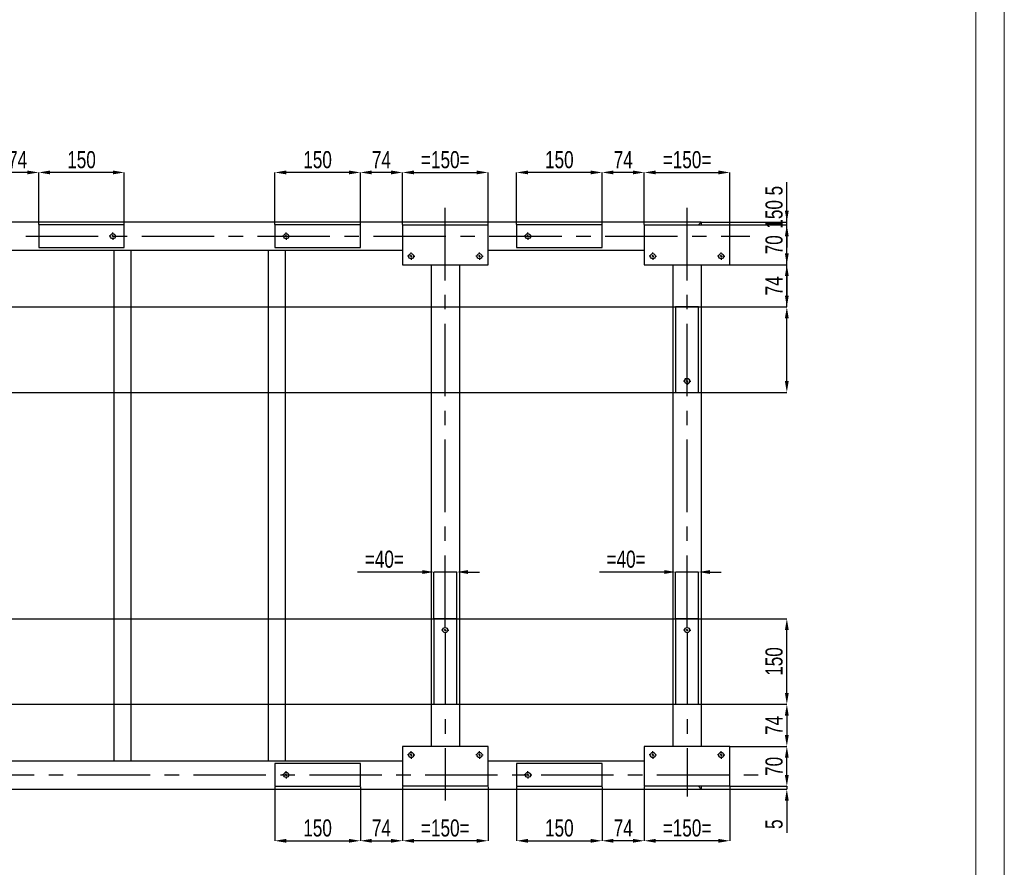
# Model space of a CAD drawing. Header units: millimetres. Extents: x 0 to 841, y 0 to 594.
# Tile 11 of 12: x 668 to 841, y 297 to 445. Entities that reach past the tile are written whole.
import ezdxf

# ---------------------------------------------------------------- set-up
doc = ezdxf.new("R2010")
doc.units = ezdxf.units.MM
doc.header["$PDSIZE"] = -1
doc.linetypes.add('CENTERX2', pattern=[20.32, 12.7, -2.54, 2.54, -2.54])
doc.layers.add('COTES', color=1, linetype='Continuous')
doc.layers.add('TRAIT-MIXTES', color=3, linetype='CENTERX2')
doc.layers.add('TRAIT-FORT', color=4, linetype='Continuous', lineweight=25)
doc.styles.add('SLDTEXTSTYLE0', font='TXT', dxfattribs={"width": 0.75})
doc.dimstyles.new('SLDDIMSTYLE0', dxfattribs={"dimtxt": 3, "dimasz": 2, "dimexe": 0, "dimexo": 0.0625, "dimgap": 0.75, "dimtad": 1, "dimdec": 0, "dimlfac": 10, "dimrnd": 1e-09, "dimzin": 12, "dimdsep": 46, "dimtxsty": 'SLDTEXTSTYLE0', "dimsah": 1, "dimcen": 0.09, "dimadec": 0, "dimazin": 3, "dimtfac": 1, "dimtdec": 0, "dimtofl": 0, "dimtmove": 0, "dimatfit": 3, "dimfxl": 1, "dimfrac": 2, "dimtolj": 1, "dimtzin": 12, "dimarcsym": 0})
doc.dimstyles.new('SLDDIMSTYLE1', dxfattribs={"dimtxt": 3, "dimasz": 2, "dimexe": 0, "dimexo": 0.0625, "dimgap": 0.75, "dimtad": 1, "dimdec": 0, "dimlfac": 10, "dimrnd": 1e-09, "dimzin": 12, "dimdsep": 46, "dimtxsty": 'SLDTEXTSTYLE0', "dimsah": 1, "dimcen": 0.09, "dimadec": 0, "dimazin": 3, "dimtfac": 1, "dimtdec": 0, "dimtmove": 0, "dimatfit": 0, "dimfxl": 1, "dimfrac": 2, "dimtolj": 1, "dimtzin": 12, "dimarcsym": 0})

# ---------------------------------------------------------------- blocks, each defined once
blk = doc.blocks.new('_D_54')
at = {"layer": 'COTES', "color": 0, "lineweight": -2, "transparency": 16777216}
for p, q in [((671.66, 409.37), (671.66, 418.5)), ((684.66, 418.5), (673.66, 418.5)), ((686.66, 409.37), (686.66, 418.5))]:
    blk.add_line(p, q, dxfattribs=at)
at = {"layer": 'COTES', "color": 0, "transparency": 16777216}
for points in [[(673.66, 418.84), (673.66, 418.17), (671.66, 418.5)], [(684.66, 418.84), (684.66, 418.17), (686.66, 418.5)]]:
    blk.add_solid(points, dxfattribs=at)
at = {"layer": 'Defpoints', "color": 0, "transparency": 16777216}
for p in [(671.66, 418.5), (671.66, 409.31), (686.66, 409.31)]:
    blk.add_point(p, dxfattribs=at)
at = {"layer": 'COTES', "color": 0, "transparency": 16777216, "insert": (679.16, 422.25), "char_height": 3, "attachment_point": 2, "style": 'SLDTEXTSTYLE0'}
blk.add_mtext('\\A1;150', dxfattribs=at)
blk = doc.blocks.new('_D_56')
at = {"layer": 'COTES', "color": 0, "lineweight": -2, "transparency": 16777216}
for p, q in [((664.26, 409.37), (664.26, 418.5)), ((669.66, 418.5), (666.26, 418.5)), ((671.66, 409.37), (671.66, 418.5))]:
    blk.add_line(p, q, dxfattribs=at)
at = {"layer": 'COTES', "color": 0, "transparency": 16777216}
for points in [[(666.26, 418.84), (666.26, 418.17), (664.26, 418.5)], [(669.66, 418.84), (669.66, 418.17), (671.66, 418.5)]]:
    blk.add_solid(points, dxfattribs=at)
at = {"layer": 'Defpoints', "color": 0, "transparency": 16777216}
for p in [(664.26, 418.5), (664.26, 409.31), (671.66, 409.31)]:
    blk.add_point(p, dxfattribs=at)
at = {"layer": 'COTES', "color": 0, "transparency": 16777216, "insert": (667.96, 422.25), "char_height": 3, "attachment_point": 2, "style": 'SLDTEXTSTYLE0'}
blk.add_mtext('\\A1;74', dxfattribs=at)
blk = doc.blocks.new('_D_57')
at = {"layer": 'COTES', "color": 0, "lineweight": -2, "transparency": 16777216}
for p, q in [((735.46, 409.37), (735.46, 418.5)), ((737.46, 418.5), (748.46, 418.5)), ((750.46, 409.37), (750.46, 418.5))]:
    blk.add_line(p, q, dxfattribs=at)
at = {"layer": 'COTES', "color": 0, "transparency": 16777216}
for points in [[(737.46, 418.84), (737.46, 418.17), (735.46, 418.5)], [(748.46, 418.84), (748.46, 418.17), (750.46, 418.5)]]:
    blk.add_solid(points, dxfattribs=at)
at = {"layer": 'Defpoints', "color": 0, "transparency": 16777216}
for p in [(750.46, 418.5), (735.46, 409.31), (750.46, 409.31)]:
    blk.add_point(p, dxfattribs=at)
at = {"layer": 'COTES', "color": 0, "transparency": 16777216, "insert": (742.96, 422.25), "char_height": 3, "attachment_point": 2, "style": 'SLDTEXTSTYLE0'}
blk.add_mtext('\\A1;=150=', dxfattribs=at)
blk = doc.blocks.new('_D_58')
at = {"layer": 'COTES', "color": 0, "lineweight": -2, "transparency": 16777216}
for p, q in [((713.06, 409.37), (713.06, 418.5)), ((726.06, 418.5), (715.06, 418.5)), ((728.06, 409.37), (728.06, 418.5))]:
    blk.add_line(p, q, dxfattribs=at)
at = {"layer": 'COTES', "color": 0, "transparency": 16777216}
for points in [[(715.06, 418.84), (715.06, 418.17), (713.06, 418.5)], [(726.06, 418.84), (726.06, 418.17), (728.06, 418.5)]]:
    blk.add_solid(points, dxfattribs=at)
at = {"layer": 'Defpoints', "color": 0, "transparency": 16777216}
for p in [(713.06, 418.5), (713.06, 409.31), (728.06, 409.31)]:
    blk.add_point(p, dxfattribs=at)
at = {"layer": 'COTES', "color": 0, "transparency": 16777216, "insert": (720.56, 422.25), "char_height": 3, "attachment_point": 2, "style": 'SLDTEXTSTYLE0'}
blk.add_mtext('\\A1;150', dxfattribs=at)
blk = doc.blocks.new('_D_59')
at = {"layer": 'COTES', "color": 0, "lineweight": -2, "transparency": 16777216}
for p, q in [((777.86, 409.37), (777.86, 418.5)), ((779.86, 418.5), (790.86, 418.5)), ((792.86, 409.37), (792.86, 418.5))]:
    blk.add_line(p, q, dxfattribs=at)
at = {"layer": 'COTES', "color": 0, "transparency": 16777216}
for points in [[(779.86, 418.84), (779.86, 418.17), (777.86, 418.5)], [(790.86, 418.84), (790.86, 418.17), (792.86, 418.5)]]:
    blk.add_solid(points, dxfattribs=at)
at = {"layer": 'Defpoints', "color": 0, "transparency": 16777216}
for p in [(792.86, 418.5), (777.86, 409.31), (792.86, 409.31)]:
    blk.add_point(p, dxfattribs=at)
at = {"layer": 'COTES', "color": 0, "transparency": 16777216, "insert": (785.36, 422.25), "char_height": 3, "attachment_point": 2, "style": 'SLDTEXTSTYLE0'}
blk.add_mtext('\\A1;=150=', dxfattribs=at)
blk = doc.blocks.new('_D_60')
at = {"layer": 'COTES', "color": 0, "lineweight": -2, "transparency": 16777216}
for p, q in [((755.46, 409.37), (755.46, 418.5)), ((768.46, 418.5), (757.46, 418.5)), ((770.46, 409.37), (770.46, 418.5))]:
    blk.add_line(p, q, dxfattribs=at)
at = {"layer": 'COTES', "color": 0, "transparency": 16777216}
for points in [[(757.46, 418.84), (757.46, 418.17), (755.46, 418.5)], [(768.46, 418.84), (768.46, 418.17), (770.46, 418.5)]]:
    blk.add_solid(points, dxfattribs=at)
at = {"layer": 'Defpoints', "color": 0, "transparency": 16777216}
for p in [(755.46, 418.5), (755.46, 409.31), (770.46, 409.31)]:
    blk.add_point(p, dxfattribs=at)
at = {"layer": 'COTES', "color": 0, "transparency": 16777216, "insert": (762.96, 422.25), "char_height": 3, "attachment_point": 2, "style": 'SLDTEXTSTYLE0'}
blk.add_mtext('\\A1;150', dxfattribs=at)
blk = doc.blocks.new('_D_61')
at = {"layer": 'COTES', "color": 0, "lineweight": -2, "transparency": 16777216}
for p, q in [((728.06, 409.37), (728.06, 418.5)), ((733.46, 418.5), (730.06, 418.5)), ((735.46, 409.37), (735.46, 418.5))]:
    blk.add_line(p, q, dxfattribs=at)
at = {"layer": 'COTES', "color": 0, "transparency": 16777216}
for points in [[(730.06, 418.84), (730.06, 418.17), (728.06, 418.5)], [(733.46, 418.84), (733.46, 418.17), (735.46, 418.5)]]:
    blk.add_solid(points, dxfattribs=at)
at = {"layer": 'Defpoints', "color": 0, "transparency": 16777216}
for p in [(728.06, 418.5), (728.06, 409.31), (735.46, 409.31)]:
    blk.add_point(p, dxfattribs=at)
at = {"layer": 'COTES', "color": 0, "transparency": 16777216, "insert": (731.76, 422.25), "char_height": 3, "attachment_point": 2, "style": 'SLDTEXTSTYLE0'}
blk.add_mtext('\\A1;74', dxfattribs=at)
blk = doc.blocks.new('_D_62')
at = {"layer": 'COTES', "color": 0, "lineweight": -2, "transparency": 16777216}
for p, q in [((770.46, 409.37), (770.46, 418.5)), ((775.86, 418.5), (772.46, 418.5)), ((777.86, 409.37), (777.86, 418.5))]:
    blk.add_line(p, q, dxfattribs=at)
at = {"layer": 'COTES', "color": 0, "transparency": 16777216}
for points in [[(772.46, 418.84), (772.46, 418.17), (770.46, 418.5)], [(775.86, 418.84), (775.86, 418.17), (777.86, 418.5)]]:
    blk.add_solid(points, dxfattribs=at)
at = {"layer": 'Defpoints', "color": 0, "transparency": 16777216}
for p in [(770.46, 418.5), (770.46, 409.31), (777.86, 409.31)]:
    blk.add_point(p, dxfattribs=at)
at = {"layer": 'COTES', "color": 0, "transparency": 16777216, "insert": (774.16, 422.25), "char_height": 3, "attachment_point": 2, "style": 'SLDTEXTSTYLE0'}
blk.add_mtext('\\A1;74', dxfattribs=at)
blk = doc.blocks.new('_D_73')
at = {"layer": 'COTES', "color": 0, "lineweight": -2, "transparency": 16777216}
for p, q in [((777.86, 310.75), (777.86, 301.26)), ((792.86, 310.75), (792.86, 301.26)), ((790.86, 301.26), (779.86, 301.26))]:
    blk.add_line(p, q, dxfattribs=at)
at = {"layer": 'COTES', "color": 0, "transparency": 16777216}
for points in [[(779.86, 301.59), (779.86, 300.92), (777.86, 301.26)], [(790.86, 301.59), (790.86, 300.92), (792.86, 301.26)]]:
    blk.add_solid(points, dxfattribs=at)
at = {"layer": 'Defpoints', "color": 0, "transparency": 16777216}
for p in [(777.86, 310.81), (792.86, 310.81), (777.86, 301.26)]:
    blk.add_point(p, dxfattribs=at)
at = {"layer": 'COTES', "color": 0, "transparency": 16777216, "insert": (785.36, 305.01), "char_height": 3, "attachment_point": 2, "style": 'SLDTEXTSTYLE0'}
blk.add_mtext('\\A1;=150=', dxfattribs=at)
blk = doc.blocks.new('_D_74')
at = {"layer": 'COTES', "color": 0, "lineweight": -2, "transparency": 16777216}
for p, q in [((755.46, 310.75), (755.46, 301.26)), ((770.46, 310.75), (770.46, 301.26)), ((757.46, 301.26), (768.46, 301.26))]:
    blk.add_line(p, q, dxfattribs=at)
at = {"layer": 'COTES', "color": 0, "transparency": 16777216}
for points in [[(757.46, 301.59), (757.46, 300.92), (755.46, 301.26)], [(768.46, 301.59), (768.46, 300.92), (770.46, 301.26)]]:
    blk.add_solid(points, dxfattribs=at)
at = {"layer": 'Defpoints', "color": 0, "transparency": 16777216}
for p in [(755.46, 310.81), (770.46, 310.81), (770.46, 301.26)]:
    blk.add_point(p, dxfattribs=at)
at = {"layer": 'COTES', "color": 0, "transparency": 16777216, "insert": (762.96, 305.01), "char_height": 3, "attachment_point": 2, "style": 'SLDTEXTSTYLE0'}
blk.add_mtext('\\A1;150', dxfattribs=at)
blk = doc.blocks.new('_D_75')
at = {"layer": 'COTES', "color": 0, "lineweight": -2, "transparency": 16777216}
for p, q in [((735.46, 310.75), (735.46, 301.26)), ((750.46, 310.75), (750.46, 301.26)), ((748.46, 301.26), (737.46, 301.26))]:
    blk.add_line(p, q, dxfattribs=at)
at = {"layer": 'COTES', "color": 0, "transparency": 16777216}
for points in [[(737.46, 301.59), (737.46, 300.92), (735.46, 301.26)], [(748.46, 301.59), (748.46, 300.92), (750.46, 301.26)]]:
    blk.add_solid(points, dxfattribs=at)
at = {"layer": 'Defpoints', "color": 0, "transparency": 16777216}
for p in [(735.46, 310.81), (750.46, 310.81), (735.46, 301.26)]:
    blk.add_point(p, dxfattribs=at)
at = {"layer": 'COTES', "color": 0, "transparency": 16777216, "insert": (742.96, 305.01), "char_height": 3, "attachment_point": 2, "style": 'SLDTEXTSTYLE0'}
blk.add_mtext('\\A1;=150=', dxfattribs=at)
blk = doc.blocks.new('_D_76')
at = {"layer": 'COTES', "color": 0, "lineweight": -2, "transparency": 16777216}
for p, q in [((713.06, 310.75), (713.06, 301.26)), ((728.06, 310.75), (728.06, 301.26)), ((715.06, 301.26), (726.06, 301.26))]:
    blk.add_line(p, q, dxfattribs=at)
at = {"layer": 'COTES', "color": 0, "transparency": 16777216}
for points in [[(715.06, 301.59), (715.06, 300.92), (713.06, 301.26)], [(726.06, 301.59), (726.06, 300.92), (728.06, 301.26)]]:
    blk.add_solid(points, dxfattribs=at)
at = {"layer": 'Defpoints', "color": 0, "transparency": 16777216}
for p in [(713.06, 310.81), (728.06, 310.81), (728.06, 301.26)]:
    blk.add_point(p, dxfattribs=at)
at = {"layer": 'COTES', "color": 0, "transparency": 16777216, "insert": (720.56, 305.01), "char_height": 3, "attachment_point": 2, "style": 'SLDTEXTSTYLE0'}
blk.add_mtext('\\A1;150', dxfattribs=at)
blk = doc.blocks.new('_D_77')
at = {"layer": 'COTES', "color": 0, "lineweight": -2, "transparency": 16777216}
for p, q in [((728.06, 310.75), (728.06, 301.26)), ((735.46, 310.75), (735.46, 301.26)), ((730.06, 301.26), (733.46, 301.26))]:
    blk.add_line(p, q, dxfattribs=at)
at = {"layer": 'COTES', "color": 0, "transparency": 16777216}
for points in [[(730.06, 301.59), (730.06, 300.92), (728.06, 301.26)], [(733.46, 301.59), (733.46, 300.92), (735.46, 301.26)]]:
    blk.add_solid(points, dxfattribs=at)
at = {"layer": 'Defpoints', "color": 0, "transparency": 16777216}
for p in [(728.06, 310.81), (735.46, 310.81), (735.46, 301.26)]:
    blk.add_point(p, dxfattribs=at)
at = {"layer": 'COTES', "color": 0, "transparency": 16777216, "insert": (731.76, 305.01), "char_height": 3, "attachment_point": 2, "style": 'SLDTEXTSTYLE0'}
blk.add_mtext('\\A1;74', dxfattribs=at)
blk = doc.blocks.new('_D_78')
at = {"layer": 'COTES', "color": 0, "lineweight": -2, "transparency": 16777216}
for p, q in [((770.46, 310.75), (770.46, 301.26)), ((777.86, 310.75), (777.86, 301.26)), ((775.86, 301.26), (772.46, 301.26))]:
    blk.add_line(p, q, dxfattribs=at)
at = {"layer": 'COTES', "color": 0, "transparency": 16777216}
for points in [[(772.46, 301.59), (772.46, 300.92), (770.46, 301.26)], [(775.86, 301.59), (775.86, 300.92), (777.86, 301.26)]]:
    blk.add_solid(points, dxfattribs=at)
at = {"layer": 'Defpoints', "color": 0, "transparency": 16777216}
for p in [(770.46, 310.81), (777.86, 310.81), (770.46, 301.26)]:
    blk.add_point(p, dxfattribs=at)
at = {"layer": 'COTES', "color": 0, "transparency": 16777216, "insert": (774.16, 305.01), "char_height": 3, "attachment_point": 2, "style": 'SLDTEXTSTYLE0'}
blk.add_mtext('\\A1;74', dxfattribs=at)
blk = doc.blocks.new('_D_79')
at = {"layer": 'COTES', "color": 0, "lineweight": -2, "transparency": 16777216}
for p, q in [((802.86, 394.91), (802.86, 414.34)), ((500.92, 394.91), (802.86, 394.91)), ((802.86, 381.91), (802.86, 392.91)), ((500.92, 379.91), (802.86, 379.91))]:
    blk.add_line(p, q, dxfattribs=at)
at = {"layer": 'COTES', "color": 0, "transparency": 16777216}
for points in [[(802.52, 392.91), (803.19, 392.91), (802.86, 394.91)], [(802.52, 381.91), (803.19, 381.91), (802.86, 379.91)]]:
    blk.add_solid(points, dxfattribs=at)
at = {"layer": 'Defpoints', "color": 0, "transparency": 16777216}
for p in [(500.86, 394.91), (802.86, 394.91), (500.86, 379.91)]:
    blk.add_point(p, dxfattribs=at)
at = {"layer": 'COTES', "color": 0, "transparency": 16777216, "insert": (799.11, 411.15), "char_height": 3, "attachment_point": 2, "rotation": 90, "style": 'SLDTEXTSTYLE0'}
blk.add_mtext('\\A1;150', dxfattribs=at)
blk = doc.blocks.new('_D_80')
at = {"layer": 'COTES', "color": 0, "lineweight": -2, "transparency": 16777216}
for p, q in [((530.32, 340.21), (802.86, 340.21)), ((802.86, 327.21), (802.86, 338.21)), ((530.32, 325.21), (802.86, 325.21))]:
    blk.add_line(p, q, dxfattribs=at)
at = {"layer": 'COTES', "color": 0, "transparency": 16777216}
for points in [[(802.52, 338.21), (803.19, 338.21), (802.86, 340.21)], [(802.52, 327.21), (803.19, 327.21), (802.86, 325.21)]]:
    blk.add_solid(points, dxfattribs=at)
at = {"layer": 'Defpoints', "color": 0, "transparency": 16777216}
for p in [(530.26, 340.21), (802.86, 340.21), (530.26, 325.21)]:
    blk.add_point(p, dxfattribs=at)
at = {"layer": 'COTES', "color": 0, "transparency": 16777216, "insert": (799.11, 332.71), "char_height": 3, "attachment_point": 2, "rotation": 90, "style": 'SLDTEXTSTYLE0'}
blk.add_mtext('\\A1;150', dxfattribs=at)
blk = doc.blocks.new('_D_81')
at = {"layer": 'COTES', "color": 0, "lineweight": -2, "transparency": 16777216}
for p, q in [((792.92, 317.81), (802.86, 317.81)), ((802.86, 312.81), (802.86, 315.81)), ((792.92, 310.81), (802.86, 310.81))]:
    blk.add_line(p, q, dxfattribs=at)
at = {"layer": 'COTES', "color": 0, "transparency": 16777216}
for points in [[(802.52, 315.81), (803.19, 315.81), (802.86, 317.81)], [(802.52, 312.81), (803.19, 312.81), (802.86, 310.81)]]:
    blk.add_solid(points, dxfattribs=at)
at = {"layer": 'Defpoints', "color": 0, "transparency": 16777216}
for p in [(792.86, 317.81), (802.86, 317.81), (792.86, 310.81)]:
    blk.add_point(p, dxfattribs=at)
at = {"layer": 'COTES', "color": 0, "transparency": 16777216, "insert": (799.11, 314.31), "char_height": 3, "attachment_point": 2, "rotation": 90, "style": 'SLDTEXTSTYLE0'}
blk.add_mtext('\\A1;70', dxfattribs=at)
blk = doc.blocks.new('_D_82')
at = {"layer": 'COTES', "color": 0, "lineweight": -2, "transparency": 16777216}
for p, q in [((787.42, 325.21), (802.86, 325.21)), ((802.86, 323.21), (802.86, 319.81)), ((792.92, 317.81), (802.86, 317.81))]:
    blk.add_line(p, q, dxfattribs=at)
at = {"layer": 'COTES', "color": 0, "transparency": 16777216}
for points in [[(802.52, 323.21), (803.19, 323.21), (802.86, 325.21)], [(802.52, 319.81), (803.19, 319.81), (802.86, 317.81)]]:
    blk.add_solid(points, dxfattribs=at)
at = {"layer": 'Defpoints', "color": 0, "transparency": 16777216}
for p in [(787.36, 325.21), (792.86, 317.81), (802.86, 317.81)]:
    blk.add_point(p, dxfattribs=at)
at = {"layer": 'COTES', "color": 0, "transparency": 16777216, "insert": (799.11, 321.51), "char_height": 3, "attachment_point": 2, "rotation": 90, "style": 'SLDTEXTSTYLE0'}
blk.add_mtext('\\A1;74', dxfattribs=at)
blk = doc.blocks.new('_D_83')
at = {"layer": 'COTES', "color": 0, "lineweight": -2, "transparency": 16777216}
for p, q in [((792.92, 409.31), (802.86, 409.31)), ((802.86, 404.31), (802.86, 407.31)), ((792.92, 402.31), (802.86, 402.31))]:
    blk.add_line(p, q, dxfattribs=at)
at = {"layer": 'COTES', "color": 0, "transparency": 16777216}
for points in [[(802.52, 407.31), (803.19, 407.31), (802.86, 409.31)], [(802.52, 404.31), (803.19, 404.31), (802.86, 402.31)]]:
    blk.add_solid(points, dxfattribs=at)
at = {"layer": 'Defpoints', "color": 0, "transparency": 16777216}
for p in [(792.86, 409.31), (802.86, 409.31), (792.86, 402.31)]:
    blk.add_point(p, dxfattribs=at)
at = {"layer": 'COTES', "color": 0, "transparency": 16777216, "insert": (799.11, 405.81), "char_height": 3, "attachment_point": 2, "rotation": 90, "style": 'SLDTEXTSTYLE0'}
blk.add_mtext('\\A1;70', dxfattribs=at)
blk = doc.blocks.new('_D_84')
at = {"layer": 'COTES', "color": 0, "lineweight": -2, "transparency": 16777216}
for p, q in [((792.92, 402.31), (802.86, 402.31)), ((802.86, 400.31), (802.86, 396.91)), ((787.42, 394.91), (802.86, 394.91))]:
    blk.add_line(p, q, dxfattribs=at)
at = {"layer": 'COTES', "color": 0, "transparency": 16777216}
for points in [[(802.52, 400.31), (803.19, 400.31), (802.86, 402.31)], [(802.52, 396.91), (803.19, 396.91), (802.86, 394.91)]]:
    blk.add_solid(points, dxfattribs=at)
at = {"layer": 'Defpoints', "color": 0, "transparency": 16777216}
for p in [(792.86, 402.31), (787.36, 394.91), (802.86, 394.91)]:
    blk.add_point(p, dxfattribs=at)
at = {"layer": 'COTES', "color": 0, "transparency": 16777216, "insert": (799.11, 398.61), "char_height": 3, "attachment_point": 2, "rotation": 90, "style": 'SLDTEXTSTYLE0'}
blk.add_mtext('\\A1;74', dxfattribs=at)
blk = doc.blocks.new('_D_85')
at = {"layer": 'COTES', "color": 0, "lineweight": -2, "transparency": 16777216}
for p, q in [((802.86, 411.81), (802.86, 416.81)), ((787.92, 409.81), (802.86, 409.81)), ((792.92, 409.31), (802.86, 409.31)), ((802.86, 409.31), (802.86, 409.81)), ((802.86, 407.31), (802.86, 405.31))]:
    blk.add_line(p, q, dxfattribs=at)
at = {"layer": 'COTES', "color": 0, "transparency": 16777216}
for points in [[(802.52, 411.81), (803.19, 411.81), (802.86, 409.81)], [(802.52, 407.31), (803.19, 407.31), (802.86, 409.31)]]:
    blk.add_solid(points, dxfattribs=at)
at = {"layer": 'Defpoints', "color": 0, "transparency": 16777216}
for p in [(787.86, 409.81), (792.86, 409.31), (802.86, 409.81)]:
    blk.add_point(p, dxfattribs=at)
at = {"layer": 'COTES', "color": 0, "transparency": 16777216, "insert": (799.11, 415.31), "char_height": 3, "attachment_point": 2, "rotation": 90, "style": 'SLDTEXTSTYLE0'}
blk.add_mtext('\\A1;5', dxfattribs=at)
blk = doc.blocks.new('_D_86')
at = {"layer": 'COTES', "color": 0, "lineweight": -2, "transparency": 16777216}
for p, q in [((802.86, 312.81), (802.86, 314.81)), ((787.92, 310.31), (802.86, 310.31)), ((792.92, 310.81), (802.86, 310.81)), ((802.86, 310.81), (802.86, 310.31)), ((802.86, 308.31), (802.86, 302.67))]:
    blk.add_line(p, q, dxfattribs=at)
at = {"layer": 'COTES', "color": 0, "transparency": 16777216}
for points in [[(802.52, 312.81), (803.19, 312.81), (802.86, 310.81)], [(802.52, 308.31), (803.19, 308.31), (802.86, 310.31)]]:
    blk.add_solid(points, dxfattribs=at)
at = {"layer": 'Defpoints', "color": 0, "transparency": 16777216}
for p in [(787.86, 310.31), (792.86, 310.81), (802.86, 310.31)]:
    blk.add_point(p, dxfattribs=at)
at = {"layer": 'COTES', "color": 0, "transparency": 16777216, "insert": (799.11, 304.17), "char_height": 3, "attachment_point": 2, "rotation": 90, "style": 'SLDTEXTSTYLE0'}
blk.add_mtext('\\A1;5', dxfattribs=at)
blk = doc.blocks.new('_D_90')
at = {"layer": 'COTES', "color": 0, "lineweight": -2, "transparency": 16777216}
for p, q in [((738.96, 348.41), (727.58, 348.41)), ((740.96, 340.27), (740.96, 348.41)), ((744.96, 348.41), (740.96, 348.41)), ((744.96, 340.27), (744.96, 348.41)), ((746.96, 348.41), (748.96, 348.41))]:
    blk.add_line(p, q, dxfattribs=at)
at = {"layer": 'COTES', "color": 0, "transparency": 16777216}
for points in [[(738.96, 348.74), (738.96, 348.07), (740.96, 348.41)], [(746.96, 348.74), (746.96, 348.07), (744.96, 348.41)]]:
    blk.add_solid(points, dxfattribs=at)
at = {"layer": 'Defpoints', "color": 0, "transparency": 16777216}
for p in [(740.96, 348.41), (740.96, 340.21), (744.96, 340.21)]:
    blk.add_point(p, dxfattribs=at)
at = {"layer": 'COTES', "color": 0, "transparency": 16777216, "insert": (732.27, 352.16), "char_height": 3, "attachment_point": 2, "style": 'SLDTEXTSTYLE0'}
blk.add_mtext('\\A1;=40=', dxfattribs=at)
blk = doc.blocks.new('_D_91')
at = {"layer": 'COTES', "color": 0, "lineweight": -2, "transparency": 16777216}
for p, q in [((781.36, 348.41), (769.98, 348.41)), ((783.36, 340.27), (783.36, 348.41)), ((787.36, 348.41), (783.36, 348.41)), ((787.36, 340.27), (787.36, 348.41)), ((789.36, 348.41), (791.36, 348.41))]:
    blk.add_line(p, q, dxfattribs=at)
at = {"layer": 'COTES', "color": 0, "transparency": 16777216}
for points in [[(781.36, 348.74), (781.36, 348.07), (783.36, 348.41)], [(789.36, 348.74), (789.36, 348.07), (787.36, 348.41)]]:
    blk.add_solid(points, dxfattribs=at)
at = {"layer": 'Defpoints', "color": 0, "transparency": 16777216}
for p in [(783.36, 348.41), (783.36, 340.21), (787.36, 340.21)]:
    blk.add_point(p, dxfattribs=at)
at = {"layer": 'COTES', "color": 0, "transparency": 16777216, "insert": (774.67, 352.16), "char_height": 3, "attachment_point": 2, "style": 'SLDTEXTSTYLE0'}
blk.add_mtext('\\A1;=40=', dxfattribs=at)
blk = doc.blocks.new('SW_CENTERMARKSYMBOL_9')
at = {"layer": 'TRAIT-MIXTES', "color": 0}
for p, q in [((-0.4, 0), (-0.65, 0)), ((0, 0), (-0.2, 0)), ((0, 0.4), (0, 0.65)), ((0, 0), (0, 0.2)), ((0, 0), (0, -0.2)), ((0, 0), (0.2, 0)), ((0.4, 0), (0.65, 0)), ((0, -0.4), (0, -0.65))]:
    blk.add_line(p, q, dxfattribs=at)
blk = doc.blocks.new('SW_CENTERMARKSYMBOL_10')
at = {"layer": 'TRAIT-MIXTES', "color": 0}
for p, q in [((-0.4, 0), (-0.65, 0)), ((0, 0), (-0.2, 0)), ((0, 0.4), (0, 0.65)), ((0, 0), (0, 0.2)), ((0, 0), (0, -0.2)), ((0, 0), (0.2, 0)), ((0.4, 0), (0.65, 0)), ((0, -0.4), (0, -0.65))]:
    blk.add_line(p, q, dxfattribs=at)
blk = doc.blocks.new('SW_CENTERMARKSYMBOL_11')
at = {"layer": 'TRAIT-MIXTES', "color": 0}
for p, q in [((-0.4, 0), (-0.65, 0)), ((0, 0), (-0.2, 0)), ((0, 0.4), (0, 0.65)), ((0, 0), (0, 0.2)), ((0, 0), (0, -0.2)), ((0, 0), (0.2, 0)), ((0.4, 0), (0.65, 0)), ((0, -0.4), (0, -0.65))]:
    blk.add_line(p, q, dxfattribs=at)
blk = doc.blocks.new('SW_CENTERMARKSYMBOL_12')
at = {"layer": 'TRAIT-MIXTES', "color": 0}
for p, q in [((0, 0.4), (0, 74.34)), ((-0.4, 0), (-0.65, 0)), ((0, 0), (-0.2, 0)), ((0, 0), (0, 0.2)), ((0, 0), (0, -0.2)), ((0, 0), (0.2, 0)), ((0.4, 0), (0.65, 0)), ((0, -0.4), (0, -29.9))]:
    blk.add_line(p, q, dxfattribs=at)
blk = doc.blocks.new('SW_CENTERMARKSYMBOL_17')
at = {"layer": 'TRAIT-MIXTES', "color": 0}
for p, q in [((-0.4, 0), (-0.65, 0)), ((0, 0), (-0.2, 0)), ((0, 0.4), (0, 0.65)), ((0, 0), (0, 0.2)), ((0, 0), (0, -0.2)), ((0, 0), (0.2, 0)), ((0.4, 0), (0.65, 0)), ((0, -0.4), (0, -0.65))]:
    blk.add_line(p, q, dxfattribs=at)
blk = doc.blocks.new('SW_CENTERMARKSYMBOL_18')
at = {"layer": 'TRAIT-MIXTES', "color": 0}
for p, q in [((-0.4, 0), (-0.65, 0)), ((0, 0), (-0.2, 0)), ((0, 0.4), (0, 0.65)), ((0, 0), (0, 0.2)), ((0, 0), (0, -0.2)), ((0, 0), (0.2, 0)), ((0.4, 0), (0.65, 0)), ((0, -0.4), (0, -0.65))]:
    blk.add_line(p, q, dxfattribs=at)
blk = doc.blocks.new('SW_CENTERMARKSYMBOL_19')
at = {"layer": 'TRAIT-MIXTES', "color": 0}
for p, q in [((-0.4, 0), (-0.65, 0)), ((0, 0), (-0.2, 0)), ((0, 0.4), (0, 0.65)), ((0, 0), (0, 0.2)), ((0, 0), (0, -0.2)), ((0, 0), (0.2, 0)), ((0.4, 0), (0.65, 0)), ((0, -0.4), (0, -0.65))]:
    blk.add_line(p, q, dxfattribs=at)
blk = doc.blocks.new('SW_CENTERMARKSYMBOL_21')
at = {"layer": 'TRAIT-MIXTES', "color": 0}
blk.add_line((0.4, 0), (241.91, 0), dxfattribs=at)
blk = doc.blocks.new('SW_CENTERMARKSYMBOL_24')
at = {"layer": 'TRAIT-MIXTES', "color": 0}
blk.add_line((0.4, 0), (269.62, 0), dxfattribs=at)
blk = doc.blocks.new('SW_CENTERMARKSYMBOL_25')
at = {"layer": 'TRAIT-MIXTES', "color": 0}
for p, q in [((-0.4, 0), (-0.65, 0)), ((0, 0), (-0.2, 0)), ((0, 0.4), (0, 0.65)), ((0, 0), (0, 0.2)), ((0, 0), (0, -0.2)), ((0, 0), (0.2, 0)), ((0.4, 0), (0.65, 0)), ((0, -0.4), (0, -0.65))]:
    blk.add_line(p, q, dxfattribs=at)
blk = doc.blocks.new('SW_CENTERMARKSYMBOL_26')
at = {"layer": 'TRAIT-MIXTES', "color": 0}
for p, q in [((-0.4, 0), (-0.65, 0)), ((0, 0), (-0.2, 0)), ((0, 0.4), (0, 0.65)), ((0, 0), (0, 0.2)), ((0, 0), (0, -0.2)), ((0, 0), (0.2, 0)), ((0.4, 0), (0.65, 0)), ((0, -0.4), (0, -0.65))]:
    blk.add_line(p, q, dxfattribs=at)
blk = doc.blocks.new('SW_CENTERMARKSYMBOL_27')
at = {"layer": 'TRAIT-MIXTES', "color": 0}
for p, q in [((0, 0.4), (0, 74.58)), ((-0.4, 0), (-0.65, 0)), ((0, 0), (-0.2, 0)), ((0, 0), (0, 0.2)), ((0, 0), (0, -0.2)), ((0, 0), (0.2, 0)), ((0.4, 0), (0.65, 0)), ((0, -0.4), (0, -29.18))]:
    blk.add_line(p, q, dxfattribs=at)
blk = doc.blocks.new('SW_CENTERMARKSYMBOL_28')
at = {"layer": 'TRAIT-MIXTES', "color": 0}
for p, q in [((-0.4, 0), (-0.65, 0)), ((0, 0), (-0.2, 0)), ((0, 0.4), (0, 0.65)), ((0, 0), (0, 0.2)), ((0, 0), (0, -0.2)), ((0, 0), (0.2, 0)), ((0.4, 0), (0.65, 0)), ((0, -0.4), (0, -0.65))]:
    blk.add_line(p, q, dxfattribs=at)
blk = doc.blocks.new('SW_CENTERMARKSYMBOL_29')
at = {"layer": 'TRAIT-MIXTES', "color": 0}
for p, q in [((-0.4, 0), (-0.65, 0)), ((0, 0), (-0.2, 0)), ((0, 0.4), (0, 0.65)), ((0, 0), (0, 0.2)), ((0, 0), (0, -0.2)), ((0, 0), (0.2, 0)), ((0.4, 0), (0.65, 0)), ((0, -0.4), (0, -0.65))]:
    blk.add_line(p, q, dxfattribs=at)
blk = doc.blocks.new('SW_CENTERMARKSYMBOL_32')
at = {"layer": 'TRAIT-MIXTES', "color": 0}
for p, q in [((-0.4, 0), (-0.65, 0)), ((0, 0), (-0.2, 0)), ((0, 0.4), (0, 0.65)), ((0, 0), (0, 0.2)), ((0, 0), (0, -0.2)), ((0, 0), (0.2, 0)), ((0.4, 0), (0.65, 0)), ((0, -0.4), (0, -0.65))]:
    blk.add_line(p, q, dxfattribs=at)
blk = doc.blocks.new('SW_CENTERMARKSYMBOL_39')
at = {"layer": 'TRAIT-MIXTES', "color": 0}
for p, q in [((-0.4, 0), (-0.65, 0)), ((0, 0), (-0.2, 0)), ((0, 0.4), (0, 0.65)), ((0, 0), (0, 0.2)), ((0, 0), (0, -0.2)), ((0, 0), (0.2, 0)), ((0.4, 0), (0.65, 0)), ((0, -0.4), (0, -0.65))]:
    blk.add_line(p, q, dxfattribs=at)
blk = doc.blocks.new('SW_CENTERMARKSYMBOL_40')
at = {"layer": 'TRAIT-MIXTES', "color": 0}
for p, q in [((-0.4, 0), (-0.65, 0)), ((0, 0), (-0.2, 0)), ((0, 0.4), (0, 0.65)), ((0, 0), (0, 0.2)), ((0, 0), (0, -0.2)), ((0, 0), (0.2, 0)), ((0.4, 0), (0.65, 0)), ((0, -0.4), (0, -0.65))]:
    blk.add_line(p, q, dxfattribs=at)
blk = doc.blocks.new('SW_CENTERMARKSYMBOL_44')
at = {"layer": 'TRAIT-MIXTES', "color": 0}
for p, q in [((-0.4, 0), (-0.65, 0)), ((0, 0), (-0.2, 0)), ((0, 0.4), (0, 0.65)), ((0, 0), (0, 0.2)), ((0, 0), (0, -0.2)), ((0, 0), (0.2, 0)), ((0.4, 0), (0.65, 0)), ((0, -0.4), (0, -0.65))]:
    blk.add_line(p, q, dxfattribs=at)

msp = doc.modelspace()

# ---------------------------------------------------------------- linework, layer by layer
at = {"lineweight": 18}
for p, q in [((841, 594), (841, 0)), ((836, 589), (836, 5))]:
    msp.add_line(p, q, dxfattribs=at)
msp.add_arc((785.36, 381.91), 0.5, 255, 195, dxfattribs=at)
at = {"layer": 'TRAIT-FORT', "lineweight": 25}
for p, q in [((787.86, 409.81), (496.36, 409.81)), ((671.66, 409.31), (671.66, 405.31)), ((686.66, 409.31), (671.66, 409.31)), ((686.66, 405.31), (686.66, 409.31)), ((713.06, 409.31), (713.06, 405.31)), ((728.06, 409.31), (713.06, 409.31)), ((728.06, 405.31), (728.06, 409.31)), ((735.46, 409.31), (750.46, 409.31)), ((735.46, 409.31), (735.46, 402.31)), ((750.46, 402.31), (750.46, 409.31)), ((770.46, 409.31), (755.46, 409.31)), ((755.46, 409.31), (755.46, 405.31)), ((770.46, 405.31), (770.46, 409.31)), ((777.86, 409.31), (777.86, 402.31)), ((777.86, 409.31), (792.86, 409.31)), ((787.36, 409.31), (787.86, 409.81)), ((787.86, 409.81), (787.86, 409.31)), ((792.86, 402.31), (792.86, 409.31)), ((735.46, 404.81), (664.26, 404.81)), ((671.66, 405.31), (686.66, 405.31)), ((684.82, 404.81), (684.82, 315.31)), ((687.82, 404.81), (687.82, 315.31)), ((711.89, 404.81), (711.89, 315.31)), ((713.06, 405.31), (728.06, 405.31)), ((714.89, 404.81), (714.89, 315.31)), ((777.86, 404.81), (750.46, 404.81)), ((755.46, 405.31), (770.46, 405.31)), ((735.46, 402.31), (750.46, 402.31)), ((740.46, 402.31), (740.46, 317.81)), ((745.46, 402.31), (745.46, 317.81)), ((777.86, 402.31), (792.86, 402.31)), ((782.86, 402.31), (782.86, 317.81)), ((787.86, 402.31), (787.86, 317.81)), ((783.36, 394.91), (783.36, 379.91)), ((787.36, 394.91), (783.36, 394.91)), ((787.36, 379.91), (787.36, 394.91)), ((783.36, 379.91), (787.36, 379.91)), ((744.96, 340.21), (740.96, 340.21)), ((740.96, 340.21), (740.96, 325.21)), ((744.96, 325.21), (744.96, 340.21)), ((787.36, 340.21), (783.36, 340.21)), ((783.36, 340.21), (783.36, 325.21)), ((787.36, 325.21), (787.36, 340.21)), ((740.96, 325.21), (744.96, 325.21)), ((783.36, 325.21), (787.36, 325.21)), ((750.46, 317.81), (735.46, 317.81)), ((735.46, 317.81), (735.46, 310.81)), ((750.46, 310.81), (750.46, 317.81)), ((777.86, 317.81), (777.86, 310.81)), ((792.86, 317.81), (777.86, 317.81)), ((792.86, 310.81), (792.86, 317.81)), ((659.26, 315.31), (735.46, 315.31)), ((713.06, 314.81), (713.06, 310.81)), ((728.06, 314.81), (713.06, 314.81)), ((728.06, 310.81), (728.06, 314.81)), ((750.46, 315.31), (777.86, 315.31)), ((770.46, 314.81), (755.46, 314.81)), ((755.46, 314.81), (755.46, 310.81)), ((770.46, 310.81), (770.46, 314.81)), ((496.36, 310.31), (787.86, 310.31)), ((713.06, 310.81), (728.06, 310.81)), ((750.46, 310.81), (735.46, 310.81)), ((755.46, 310.81), (770.46, 310.81)), ((792.86, 310.81), (777.86, 310.81)), ((787.86, 310.31), (787.36, 310.81)), ((787.86, 310.81), (787.86, 310.31))]:
    msp.add_line(p, q, dxfattribs=at)
for centre in [(684.66, 407.31), (715.06, 407.31), (757.46, 407.31), (736.96, 403.81), (748.96, 403.81), (779.36, 403.81), (791.36, 403.81), (785.36, 381.91), (742.96, 338.21), (785.36, 338.21), (736.96, 316.31), (748.96, 316.31), (779.36, 316.31), (791.36, 316.31), (715.06, 312.81), (757.46, 312.81)]:
    msp.add_circle(centre, 0.45, dxfattribs=at)

# ---------------------------------------------------------------- block references
at = {"layer": 'TRAIT-MIXTES'}
for name, p in [('SW_CENTERMARKSYMBOL_27', (785.36, 338.21)), ('SW_CENTERMARKSYMBOL_12', (742.96, 338.21)), ('SW_CENTERMARKSYMBOL_24', (526.76, 407.31)), ('SW_CENTERMARKSYMBOL_44', (684.66, 407.31)), ('SW_CENTERMARKSYMBOL_26', (715.06, 407.31)), ('SW_CENTERMARKSYMBOL_19', (757.46, 407.31)), ('SW_CENTERMARKSYMBOL_40', (736.96, 403.81)), ('SW_CENTERMARKSYMBOL_39', (748.96, 403.81)), ('SW_CENTERMARKSYMBOL_29', (779.36, 403.81)), ('SW_CENTERMARKSYMBOL_28', (791.36, 403.81)), ('SW_CENTERMARKSYMBOL_32', (785.36, 381.91)), ('SW_CENTERMARKSYMBOL_18', (736.96, 316.31)), ('SW_CENTERMARKSYMBOL_17', (748.96, 316.31)), ('SW_CENTERMARKSYMBOL_11', (779.36, 316.31)), ('SW_CENTERMARKSYMBOL_10', (791.36, 316.31)), ('SW_CENTERMARKSYMBOL_21', (556.16, 312.81)), ('SW_CENTERMARKSYMBOL_9', (715.06, 312.81)), ('SW_CENTERMARKSYMBOL_25', (757.46, 312.81))]:
    msp.add_blockref(name, p, dxfattribs=at)

# ---------------------------------------------------------------- dimensions: what is measured, and where the dimension line sits
at = {"layer": 'COTES'}
for base, p1, p2, dimstyle, picture, middle in [((664.26, 418.5), (671.66, 409.31), (664.26, 409.31), 'SLDDIMSTYLE1', '_D_56', (667.96, 418.5)), ((671.66, 418.5), (686.66, 409.31), (671.66, 409.31), 'SLDDIMSTYLE0', '_D_54', (679.16, 418.5)), ((713.06, 418.5), (728.06, 409.31), (713.06, 409.31), 'SLDDIMSTYLE0', '_D_58', (720.56, 418.5)), ((728.06, 418.5), (735.46, 409.31), (728.06, 409.31), 'SLDDIMSTYLE1', '_D_61', (731.76, 418.5)), ((755.46, 418.5), (770.46, 409.31), (755.46, 409.31), 'SLDDIMSTYLE0', '_D_60', (762.96, 418.5)), ((770.46, 418.5), (777.86, 409.31), (770.46, 409.31), 'SLDDIMSTYLE1', '_D_62', (774.16, 418.5)), ((728.06, 301.26), (713.06, 310.81), (728.06, 310.81), 'SLDDIMSTYLE0', '_D_76', (720.56, 301.26)), ((735.46, 301.26), (728.06, 310.81), (735.46, 310.81), 'SLDDIMSTYLE1', '_D_77', (731.76, 301.26)), ((770.46, 301.26), (755.46, 310.81), (770.46, 310.81), 'SLDDIMSTYLE0', '_D_74', (762.96, 301.26)), ((770.46, 301.26), (777.86, 310.81), (770.46, 310.81), 'SLDDIMSTYLE1', '_D_78', (774.16, 301.26))]:
    dim = msp.add_linear_dim(base=base, p1=p1, p2=p2, dimstyle=dimstyle, dxfattribs=at)
    dim.commit()
    dim.dimension.update_dxf_attribs({"geometry": picture, "text_midpoint": middle, "dimtype": 160})
for base, p1, p2, dimstyle, picture, middle in [((750.46, 418.5), (735.46, 409.31), (750.46, 409.31), 'SLDDIMSTYLE0', '_D_57', (742.96, 418.5)), ((792.86, 418.5), (777.86, 409.31), (792.86, 409.31), 'SLDDIMSTYLE0', '_D_59', (785.36, 418.5)), ((740.96, 348.41), (744.96, 340.21), (740.96, 340.21), 'SLDDIMSTYLE1', '_D_90', (732.27, 348.41)), ((783.36, 348.41), (787.36, 340.21), (783.36, 340.21), 'SLDDIMSTYLE1', '_D_91', (774.67, 348.41)), ((735.46, 301.26), (750.46, 310.81), (735.46, 310.81), 'SLDDIMSTYLE0', '_D_75', (742.96, 301.26)), ((777.86, 301.26), (792.86, 310.81), (777.86, 310.81), 'SLDDIMSTYLE0', '_D_73', (785.36, 301.26))]:
    dim = msp.add_linear_dim(base=base, p1=p1, p2=p2, text='=<>=', dimstyle=dimstyle, dxfattribs=at)
    dim.commit()
    dim.dimension.update_dxf_attribs({"geometry": picture, "text_midpoint": middle, "dimtype": 160})
for base, p1, p2, dimstyle, picture, middle in [((802.86, 409.81), (792.86, 409.31), (787.86, 409.81), 'SLDDIMSTYLE1', '_D_85', (802.86, 415.31)), ((802.86, 394.91), (500.86, 379.91), (500.86, 394.91), 'SLDDIMSTYLE0', '_D_79', (802.86, 411.15)), ((802.86, 409.31), (792.86, 402.31), (792.86, 409.31), 'SLDDIMSTYLE0', '_D_83', (802.86, 405.81)), ((802.86, 394.91), (792.86, 402.31), (787.36, 394.91), 'SLDDIMSTYLE0', '_D_84', (802.86, 398.61)), ((802.86, 340.21), (530.26, 325.21), (530.26, 340.21), 'SLDDIMSTYLE0', '_D_80', (802.86, 332.71)), ((802.86, 317.81), (787.36, 325.21), (792.86, 317.81), 'SLDDIMSTYLE0', '_D_82', (802.86, 321.51)), ((802.86, 317.81), (792.86, 310.81), (792.86, 317.81), 'SLDDIMSTYLE0', '_D_81', (802.86, 314.31)), ((802.86, 310.31), (792.86, 310.81), (787.86, 310.31), 'SLDDIMSTYLE1', '_D_86', (802.86, 304.17))]:
    dim = msp.add_linear_dim(base=base, p1=p1, p2=p2, angle=90, dimstyle=dimstyle, dxfattribs=at)
    dim.commit()
    dim.dimension.update_dxf_attribs({"geometry": picture, "text_midpoint": middle, "dimtype": 160})

doc.saveas('drawing.dxf')
